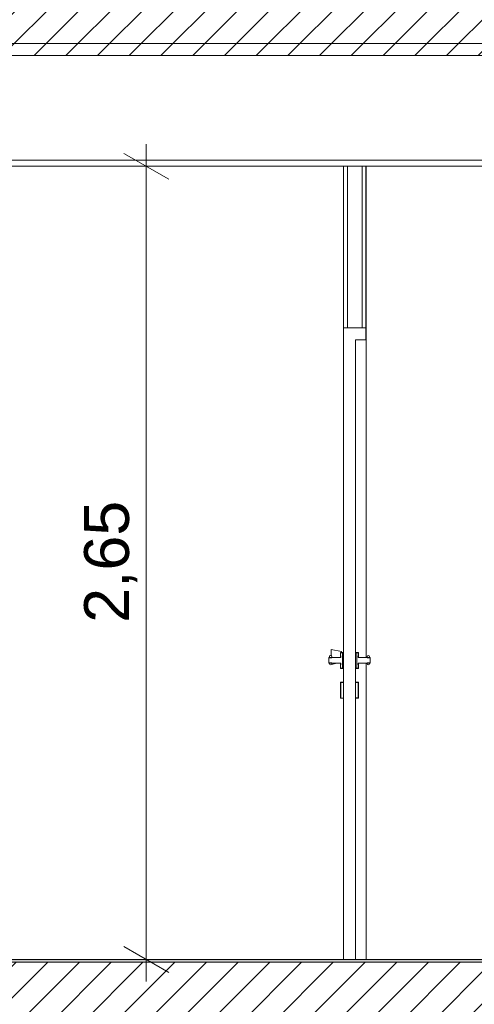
# Model space of a CAD drawing. Header units: millimetres. Extents: x 17009 to 157603, y -19950 to 21829.
# Tile 134 of 208: x 65719 to 67239, y 229 to 3520. Entities that reach past the tile are written whole.
import ezdxf

# ---------------------------------------------------------------- set-up
doc = ezdxf.new("R2010")
doc.units = ezdxf.units.MM
doc.header["$MEASUREMENT"] = 0
for name, color, linetype in [('01-STR_Dalles.ARCHI', 7, 'Continuous'), ('04-SOE_Cloisons .ARCHI', 7, 'Continuous'), ('04-SOE_Faux Plafond.ARCHI', 7, 'Continuous'), ('04-SOE_Revetement de sol.ARCHI', 7, 'Continuous'), ('05-INF _ COTATIONS.ARCHI', 7, 'Continuous'), ('Portes Archicad', 7, 'Continuous')]:
    doc.layers.add(name, color=color, linetype=linetype)
doc.styles.add('STYLE_GENERE_1', font='arial.ttf')
doc.dimstyles.new('STYLE_GENERE__1', dxfattribs={"dimtxt": 150, "dimasz": 114, "dimexe": 0.18, "dimexo": 400, "dimgap": 0, "dimtad": 1, "dimlfac": 0.001, "dimzin": 0, "dimdsep": 46, "dimtxsty": 'STYLE_GENERE_1', "dimblk": 'ARROWHEAD_2', "dimblk1": 'ARROWHEAD_2', "dimblk2": 'ARROWHEAD_2', "dimcen": 0.09, "dimclrd": 8, "dimclre": 8, "dimclrt": 8, "dimazin": 0, "dimtfac": 1, "dimtdec": 4, "dimtmove": 0, "dimatfit": 3, "dimfxl": 0, "dimtolj": 1, "dimtzin": 0, "dimarcsym": 0})
pattern_1 = [(45, (0, 0), (-53.03301, 53.03301), [])]
pattern_2 = [(0, (0, 0), (0, 100000000), [])]

# ---------------------------------------------------------------- blocks, each defined once
blk = doc.blocks.new('Élément de coupe_14_1')
at = {"layer": '01-STR_Dalles.ARCHI', "linetype": 'Continuous', "lineweight": 0, "true_color": 0x000000}
h = blk.add_hatch(dxfattribs=at)
h.set_pattern_fill('Hachure_simple_0001', color=18, style=0, pattern_type=2)
h.set_pattern_definition(pattern_1)
h.paths.add_polyline_path([(30432.5, 3400), (75678.5, 3400), (75678.5, 3440), (77105.1, 3440), (77105.1, 3400), (77255.2, 3400), (77255.2, 3600), (30432.5, 3600)])
at = {"layer": '01-STR_Dalles.ARCHI', "color": 7, "linetype": 'Continuous', "lineweight": 5}
blk.add_line((69577.9, 3400), (62240, 3400), dxfattribs=at)
blk = doc.blocks.new('Élément de coupe_469_1')
at = {"layer": '01-STR_Dalles.ARCHI', "linetype": 'Continuous', "lineweight": 0, "true_color": 0x000000}
h = blk.add_hatch(dxfattribs=at)
h.set_pattern_fill('Hachure_simple_0001', color=18, style=0, pattern_type=2)
h.set_pattern_definition(pattern_1)
h.paths.add_polyline_path([(47240, 10), (69697.9, 10), (69697.9, 370), (47240, 370)])
at = {"layer": '01-STR_Dalles.ARCHI', "color": 7, "linetype": 'Continuous', "lineweight": 5, "flags": 128}
blk.add_lwpolyline([(69697.9, 370), (69597.9, 370), (69577.9, 370), (62240, 370)], dxfattribs=at)
blk = doc.blocks.new('Élément de coupe_489_1')
at = {"layer": '04-SOE_Faux Plafond.ARCHI', "color": 7, "linetype": 'Continuous', "lineweight": 5}
for p, q in [((69577.9, 3440), (62240, 3440)), ((69577.9, 3050), (62240, 3050)), ((66801.6, 3030), (62240, 3030)), ((69577.9, 3030), (66876.6, 3030))]:
    blk.add_line(p, q, dxfattribs=at)
at = {"layer": '04-SOE_Faux Plafond.ARCHI', "color": 7, "linetype": 'Continuous', "lineweight": 5, "flags": 128}
blk.add_lwpolyline([(66876.6, 3030), (66863.6, 3030), (66814.6, 3030), (66801.6, 3030)], dxfattribs=at)
blk = doc.blocks.new('Élément de coupe_565_1')
at = {"layer": '04-SOE_Revetement de sol.ARCHI', "linetype": 'Continuous', "lineweight": 0, "true_color": 0x3f3f3f}
blk.add_hatch(color=250, dxfattribs=at).paths.add_polyline_path([(62240, 370), (69577.9, 370), (69577.9, 378.6), (62240, 378.6)])
at = {"layer": '04-SOE_Revetement de sol.ARCHI', "color": 7, "linetype": 'Continuous', "lineweight": 5}
for p, q in [((66801.6, 378.6), (62240, 378.6)), ((69577.9, 378.6), (66841.6, 378.6))]:
    blk.add_line(p, q, dxfattribs=at)
blk = doc.blocks.new('Élément de coupe_1027_1')
at = {"layer": 'Portes Archicad', "color": 7, "linetype": 'Continuous', "lineweight": 5}
for p, q in [((66760, 1402.5), (66759.9, 1395)), ((66760.1, 1415), (66760, 1411.7)), ((66760, 1411.7), (66760, 1402.5)), ((66760.1, 1415), (66795.1, 1408)), ((66795.1, 1408), (66795, 1405.6)), ((66795, 1405.6), (66795, 1405.4)), ((66795.2, 1405.6), (66795.1, 1408)), ((66795.2, 1405.4), (66795.2, 1405.6)), ((66761.7, 1365.3), (66779.4, 1368.9))]:
    blk.add_line(p, q, dxfattribs=at)
blk = doc.blocks.new('Élément de coupe_1028_1')
at = {"layer": 'Portes Archicad', "linetype": 'Continuous', "lineweight": 0, "true_color": 0x000000}
h = blk.add_hatch(dxfattribs=at)
h.set_pattern_fill('Menuis1_0001', color=18, style=0, pattern_type=2)
h.set_pattern_definition(pattern_2)
h.paths.add_polyline_path([(66801.6, 2490), (66801.6, 2462), (66841.6, 2462), (66841.6, 2450), (66876.6, 2450), (66876.6, 2490)])
h = blk.add_hatch(dxfattribs=at)
h.set_pattern_fill('Menuis1_0001', color=18, style=0, pattern_type=2)
h.set_pattern_definition(pattern_2)
h.paths.add_polyline_path([(66801.6, 378.6), (66841.6, 378.6), (66841.6, 2462), (66801.6, 2462)])
h = blk.add_hatch(dxfattribs=at)
h.set_pattern_fill('Menuis1_0001', color=18, style=0, pattern_type=2)
h.set_pattern_definition(pattern_2)
h.paths.add_polyline_path([(66752.6, 1388.4), (66752.6, 1368.8), (66752.7, 1368.8), (66754.8, 1368.8), (66754.9, 1368.8), (66754.9, 1368.9), (66754.9, 1370), (66754.9, 1370.1), (66755, 1370.1), (66762.6, 1370.1), (66762.7, 1370.1), (66762.7, 1370), (66762.7, 1368.9), (66762.7, 1368.8), (66762.8, 1368.8), (66792.5, 1368.9), (66792.6, 1368.9), (66792.6, 1368.8), (66792.6, 1353), (66792.6, 1352.9), (66792.7, 1352.9), (66797.5, 1352.9), (66797.6, 1352.9), (66797.6, 1404.3), (66797.5, 1404.3), (66792.7, 1404.3), (66792.6, 1404.3), (66792.6, 1404.2), (66792.6, 1388.4), (66792.6, 1388.3), (66792.5, 1388.3), (66762.8, 1388.4), (66762.7, 1388.4), (66762.7, 1388.3), (66762.7, 1387.2), (66762.7, 1387.1), (66762.6, 1387.1), (66755, 1387.1), (66754.9, 1387.1), (66754.9, 1387.2), (66754.9, 1388.3), (66754.9, 1388.4), (66754.8, 1388.4), (66752.7, 1388.4)])
h = blk.add_hatch(dxfattribs=at)
h.set_pattern_fill('Menuis1_0001', color=18, style=0, pattern_type=2)
h.set_pattern_definition(pattern_2)
h.paths.add_polyline_path([(66762.6, 1391.2), (66761.5, 1394.2), (66758.8, 1395.5), (66756.2, 1394.3), (66755.1, 1391.2), (66755.1, 1388.4), (66762.6, 1388.4)])
h = blk.add_hatch(dxfattribs=at)
h.set_pattern_fill('Menuis1_0001', color=18, style=0, pattern_type=2)
h.set_pattern_definition(pattern_2)
h.paths.add_polyline_path([(66792.6, 1393.4), (66792.6, 1393.5), (66792.6, 1404.3), (66792.6, 1404.4), (66792.7, 1404.4), (66801.5, 1404.3), (66801.6, 1404.3), (66801.6, 1404.4), (66801.6, 1405.2), (66801.6, 1405.3), (66801.5, 1405.3), (66791.7, 1405.4), (66791.6, 1405.4), (66791.6, 1405.3), (66791.6, 1393.5), (66791.6, 1393.4), (66791.7, 1393.4), (66792.5, 1393.4)])
h = blk.add_hatch(dxfattribs=at)
h.set_pattern_fill('Menuis1_0001', color=18, style=0, pattern_type=2)
h.set_pattern_definition(pattern_2)
h.paths.add_polyline_path([(66850.6, 1393.3), (66850.7, 1393.3), (66851.5, 1393.3), (66851.6, 1393.3), (66851.6, 1393.4), (66851.6, 1405.2), (66851.6, 1405.3), (66851.5, 1405.3), (66841.7, 1405.3), (66841.6, 1405.3), (66841.6, 1405.2), (66841.6, 1404.4), (66841.6, 1404.3), (66841.7, 1404.3), (66850.5, 1404.3), (66850.6, 1404.3), (66850.6, 1404.2), (66850.6, 1393.4)])
h = blk.add_hatch(dxfattribs=at)
h.set_pattern_fill('Menuis1_0001', color=18, style=0, pattern_type=2)
h.set_pattern_definition(pattern_2)
h.paths.add_polyline_path([(66890.6, 1388.1), (66890.5, 1388.1), (66888.3, 1388.1), (66888.2, 1388.1), (66888.2, 1388), (66888.2, 1387), (66888.2, 1386.9), (66888.1, 1386.9), (66880.5, 1386.9), (66880.4, 1386.9), (66880.4, 1387), (66880.4, 1388), (66880.4, 1388.1), (66880.3, 1388.1), (66850.7, 1388.2), (66850.6, 1388.2), (66850.6, 1388.3), (66850.6, 1404.1), (66850.6, 1404.2), (66850.5, 1404.2), (66845.7, 1404.2), (66845.6, 1404.2), (66845.6, 1353), (66845.7, 1353), (66850.5, 1353), (66850.6, 1353), (66850.6, 1353.1), (66850.6, 1368.9), (66850.6, 1369), (66850.7, 1369), (66880.3, 1369.1), (66880.4, 1369.1), (66880.4, 1369.2), (66880.4, 1370.2), (66880.4, 1370.3), (66880.5, 1370.3), (66888.1, 1370.3), (66888.2, 1370.3), (66888.2, 1370.2), (66888.2, 1369.2), (66888.2, 1369.1), (66888.3, 1369.1), (66890.5, 1369.1), (66890.6, 1369.1)])
h = blk.add_hatch(dxfattribs=at)
h.set_pattern_fill('Menuis1_0001', color=18, style=0, pattern_type=2)
h.set_pattern_definition(pattern_2)
h.paths.add_polyline_path([(66880.6, 1390.7), (66880.6, 1388.1), (66888.1, 1388.1), (66888.1, 1390.7), (66887, 1393.8), (66884.3, 1395.1), (66881.7, 1393.8)])
h = blk.add_hatch(dxfattribs=at)
h.set_pattern_fill('Menuis1_0001', color=18, style=0, pattern_type=2)
h.set_pattern_definition(pattern_2)
h.paths.add_polyline_path([(66762.6, 1367.4), (66762.6, 1368.8), (66755.1, 1368.8), (66755.1, 1367.4), (66756.2, 1364.7), (66758.8, 1363.5), (66761.5, 1364.7)])
h = blk.add_hatch(dxfattribs=at)
h.set_pattern_fill('Menuis1_0001', color=18, style=0, pattern_type=2)
h.set_pattern_definition(pattern_2)
h.paths.add_polyline_path([(66792.6, 1363.8), (66792.5, 1363.8), (66791.7, 1363.8), (66791.6, 1363.8), (66791.6, 1363.7), (66791.6, 1351.9), (66791.6, 1351.8), (66791.7, 1351.8), (66801.5, 1351.9), (66801.6, 1351.9), (66801.6, 1352), (66801.6, 1352.8), (66801.6, 1352.9), (66801.5, 1352.9), (66792.7, 1352.8), (66792.6, 1352.8), (66792.6, 1352.9), (66792.6, 1363.7)])
h = blk.add_hatch(dxfattribs=at)
h.set_pattern_fill('Menuis1_0001', color=18, style=0, pattern_type=2)
h.set_pattern_definition(pattern_2)
h.paths.add_polyline_path([(66850.6, 1363.9), (66850.6, 1363.8), (66850.6, 1353), (66850.6, 1352.9), (66850.5, 1352.9), (66841.7, 1352.9), (66841.6, 1352.9), (66841.6, 1352.8), (66841.6, 1352), (66841.6, 1351.9), (66841.7, 1351.9), (66851.5, 1351.9), (66851.6, 1351.9), (66851.6, 1352), (66851.6, 1363.8), (66851.6, 1363.9), (66851.5, 1363.9), (66850.7, 1363.9)])
h = blk.add_hatch(dxfattribs=at)
h.set_pattern_fill('Menuis1_0001', color=18, style=0, pattern_type=2)
h.set_pattern_definition(pattern_2)
h.paths.add_polyline_path([(66880.6, 1367.7), (66881.7, 1364.9), (66884.3, 1363.8), (66887, 1364.9), (66888.1, 1367.7), (66888.1, 1369.1), (66880.6, 1369.1)])
h = blk.add_hatch(dxfattribs=at)
h.set_pattern_fill('Menuis1_0001', color=18, style=0, pattern_type=2)
h.set_pattern_definition(pattern_2)
h.paths.add_polyline_path([(66792.6, 1304.3), (66792.6, 1304.4), (66792.7, 1304.4), (66801.5, 1304.3), (66801.6, 1304.3), (66801.6, 1304.4), (66801.6, 1305.2), (66801.6, 1305.3), (66801.5, 1305.3), (66791.7, 1305.4), (66791.6, 1305.4), (66791.6, 1305.3), (66791.6, 1295.6), (66792.6, 1295.6)])
h = blk.add_hatch(dxfattribs=at)
h.set_pattern_fill('Menuis1_0001', color=18, style=0, pattern_type=2)
h.set_pattern_definition(pattern_2)
h.paths.add_polyline_path([(66851.6, 1305.2), (66851.6, 1305.3), (66851.5, 1305.3), (66841.7, 1305.3), (66841.6, 1305.3), (66841.6, 1305.2), (66841.6, 1304.4), (66841.6, 1304.3), (66841.7, 1304.3), (66850.5, 1304.3), (66850.6, 1304.3), (66850.6, 1304.2), (66850.6, 1295.5), (66851.6, 1295.5)])
h = blk.add_hatch(dxfattribs=at)
h.set_pattern_fill('Menuis1_0001', color=18, style=0, pattern_type=2)
h.set_pattern_definition(pattern_2)
h.paths.add_polyline_path([(66791.6, 1261.5), (66791.6, 1251.9), (66791.6, 1251.8), (66791.7, 1251.8), (66801.5, 1251.9), (66801.6, 1251.9), (66801.6, 1252), (66801.6, 1252.8), (66801.6, 1252.9), (66801.5, 1252.9), (66792.7, 1252.8), (66792.6, 1252.8), (66792.6, 1252.9), (66792.6, 1261.5)])
h = blk.add_hatch(dxfattribs=at)
h.set_pattern_fill('Menuis1_0001', color=18, style=0, pattern_type=2)
h.set_pattern_definition(pattern_2)
h.paths.add_polyline_path([(66850.6, 1261.6), (66850.6, 1253), (66850.6, 1252.9), (66850.5, 1252.9), (66841.7, 1252.9), (66841.6, 1252.9), (66841.6, 1252.8), (66841.6, 1252), (66841.6, 1251.9), (66841.7, 1251.9), (66851.5, 1251.9), (66851.6, 1251.9), (66851.6, 1252), (66851.6, 1261.6)])
at = {"layer": 'Portes Archicad', "color": 7, "linetype": 'Continuous', "lineweight": 5}
for p, q in [((66801.6, 2490), (66801.6, 2462)), ((66814.6, 2490), (66801.6, 2490)), ((66876.6, 2490), (66863.6, 2490)), ((66876.6, 2490), (66877.1, 2490)), ((66876.6, 2490), (66876.6, 2450)), ((66877.1, 2490), (66877.1, 2450)), ((66801.6, 2462), (66801.6, 1405.3)), ((66841.6, 2450), (66841.6, 1405.3)), ((66876.6, 2450), (66841.6, 2450)), ((66841.8, 2450), (66841.8, 1405.3)), ((66876.8, 2450), (66876.6, 2450)), ((66876.8, 1388.1), (66876.8, 2450)), ((66877.1, 2450), (66877.1, 1388.1)), ((66801.5, 1474.4), (66801.6, 1457.2)), ((66841.7, 1474.1), (66841.9, 1437.5)), ((66841.9, 1437.5), (66841.9, 1433.5)), ((66752.6, 1388.4), (66752.6, 1368.8)), ((66754.9, 1388.4), (66754.9, 1387.1)), ((66755.1, 1387.1), (66755.1, 1388.4)), ((66755.1, 1388.4), (66762.6, 1388.4)), ((66758.8, 1395.5), (66756.2, 1394.3)), ((66758.8, 1395.5), (66761.5, 1394.2)), ((66762.6, 1391.2), (66762.6, 1388.3)), ((66762.6, 1387.1), (66762.6, 1388.4)), ((66762.6, 1388.3), (66762.6, 1387.1)), ((66791.6, 1393.4), (66791.6, 1391.6)), ((66791.6, 1391.6), (66791.6, 1388.3)), ((66792.6, 1404.4), (66792.6, 1404.3)), ((66797.6, 1404.3), (66797.7, 1400)), ((66797.6, 1404.3), (66797.6, 1352.9)), ((66797.7, 1396.7), (66797.7, 1388.6)), ((66797.7, 1383.3), (66797.7, 1373.9)), ((66801.5, 1366.2), (66801.6, 1383.4)), ((66801.6, 1404.3), (66801.6, 1352.9)), ((66841.6, 1404.3), (66841.6, 1401.1)), ((66841.6, 1404.3), (66841.6, 1352.9)), ((66841.6, 1401.1), (66841.7, 1391.6)), ((66841.7, 1391.6), (66841.7, 1378.6)), ((66841.7, 1366.5), (66841.8, 1390.3)), ((66841.9, 1405.3), (66841.9, 1407.1)), ((66845.6, 1404.2), (66845.6, 1353)), ((66850.6, 1404.3), (66850.6, 1404.2)), ((66850.6, 1393.3), (66850.6, 1391.6)), ((66850.6, 1391.6), (66850.6, 1388.2)), ((66851.6, 1405.3), (66851.6, 1402)), ((66851.6, 1402), (66851.7, 1392.1)), ((66851.6, 1393.3), (66851.6, 1391.6)), ((66851.6, 1391.6), (66851.6, 1388.2)), ((66851.7, 1392.1), (66851.7, 1388.2)), ((66880.4, 1388.1), (66880.4, 1386.9)), ((66880.6, 1386.9), (66880.6, 1388.1)), ((66880.6, 1388.1), (66888.1, 1388.1)), ((66884.3, 1395.1), (66881.7, 1393.8)), ((66884.3, 1395.1), (66887, 1393.8)), ((66888.1, 1390.7), (66888.1, 1388.3)), ((66888.1, 1388.3), (66888.1, 1386.9)), ((66888.1, 1386.9), (66888.1, 1388.1)), ((66890.6, 1388.1), (66890.6, 1386.7)), ((66890.6, 1388.1), (66890.6, 1369.1)), ((66890.6, 1386.7), (66890.6, 1381.7)), ((66754.9, 1370.1), (66754.9, 1368.8)), ((66755.1, 1368.8), (66755.1, 1370.1)), ((66762.6, 1368.8), (66755.1, 1368.8)), ((66756.2, 1364.7), (66758.8, 1363.5)), ((66761.5, 1364.7), (66758.8, 1363.5)), ((66762.6, 1370.1), (66762.6, 1369)), ((66762.6, 1368.8), (66762.6, 1370.1)), ((66762.6, 1369), (66762.6, 1367.4)), ((66791.6, 1368.9), (66791.6, 1365.6)), ((66791.6, 1365.6), (66791.6, 1363.8)), ((66792.6, 1352.9), (66792.6, 1352.8)), ((66797.7, 1357.2), (66797.6, 1352.9)), ((66797.7, 1368.6), (66797.7, 1360.3)), ((66801.6, 1351.9), (66801.6, 1305.3)), ((66841.7, 1365.6), (66841.6, 1356.1)), ((66841.6, 1356.1), (66841.6, 1352.9)), ((66841.6, 1351.9), (66841.6, 1305.3)), ((66841.7, 1378.6), (66841.7, 1365.6)), ((66841.8, 1351.9), (66841.8, 1305.3)), ((66850.6, 1369), (66850.6, 1365.6)), ((66850.6, 1365.6), (66850.6, 1363.9)), ((66850.6, 1353), (66850.6, 1352.9)), ((66851.6, 1369), (66851.6, 1365.6)), ((66851.6, 1365.6), (66851.6, 1363.9)), ((66851.7, 1365.1), (66851.6, 1355.2)), ((66851.6, 1355.2), (66851.6, 1351.9)), ((66851.7, 1369), (66851.7, 1365.1)), ((66876.8, 378.6), (66876.8, 1369.1)), ((66877.1, 1369.1), (66877.1, 378.6)), ((66880.4, 1370.3), (66880.4, 1369.1)), ((66880.6, 1369.1), (66880.6, 1370.3)), ((66888.1, 1369.1), (66880.6, 1369.1)), ((66881.7, 1364.9), (66884.3, 1363.8)), ((66887, 1364.9), (66884.3, 1363.8)), ((66888.1, 1370.3), (66888.1, 1369)), ((66888.1, 1369.1), (66888.1, 1370.3)), ((66888.1, 1369), (66888.1, 1367.7)), ((66890.6, 1381.7), (66890.6, 1375.5)), ((66890.6, 1375.5), (66890.6, 1370.5)), ((66890.6, 1370.5), (66890.6, 1369.1)), ((66791.6, 1295.6), (66791.6, 1293.7)), ((66792.6, 1295.6), (66791.6, 1295.6)), ((66791.6, 1293.7), (66791.6, 1290.2)), ((66791.6, 1290.2), (66791.6, 1288.3)), ((66791.6, 1288.3), (66791.6, 1283)), ((66792.6, 1304.4), (66792.6, 1301.1)), ((66792.6, 1301.1), (66792.7, 1291.6)), ((66792.6, 1293.7), (66792.6, 1295.6)), ((66792.6, 1290.2), (66792.6, 1293.7)), ((66792.6, 1290.2), (66792.6, 1288.3)), ((66792.6, 1283), (66792.6, 1288.3)), ((66792.7, 1291.6), (66792.7, 1278.6)), ((66801.6, 1304.3), (66801.6, 1252.9)), ((66841.6, 1304.3), (66841.6, 1301.1)), ((66841.6, 1304.3), (66841.6, 1252.9)), ((66841.6, 1301.1), (66841.7, 1291.6)), ((66841.7, 1291.6), (66841.7, 1278.6)), ((66850.6, 1295.5), (66850.6, 1293.7)), ((66851.6, 1295.5), (66850.6, 1295.5)), ((66850.6, 1293.7), (66850.6, 1290.2)), ((66850.6, 1290.2), (66850.6, 1288.3)), ((66850.6, 1288.3), (66850.6, 1283)), ((66851.6, 1305.3), (66851.6, 1302)), ((66851.6, 1302), (66851.7, 1292.1)), ((66851.6, 1293.7), (66851.6, 1295.5)), ((66851.6, 1290.2), (66851.6, 1293.7)), ((66851.6, 1290.2), (66851.6, 1288.3)), ((66851.6, 1283), (66851.6, 1288.3)), ((66851.7, 1292.1), (66851.7, 1278.6)), ((66791.6, 1283), (66791.6, 1281.5)), ((66791.6, 1281.5), (66791.6, 1278.6)), ((66791.6, 1278.6), (66791.6, 1275.7)), ((66791.6, 1275.7), (66791.6, 1269.9)), ((66791.6, 1269.9), (66791.6, 1266.1)), ((66791.6, 1266.1), (66791.6, 1262.6)), ((66791.6, 1262.6), (66791.6, 1261.5)), ((66792.6, 1261.5), (66791.6, 1261.5)), ((66792.6, 1281.5), (66792.6, 1283)), ((66792.6, 1281.5), (66792.6, 1278.6)), ((66792.6, 1278.6), (66792.6, 1275.7)), ((66792.6, 1275.7), (66792.6, 1269.9)), ((66792.6, 1269.9), (66792.6, 1266.1)), ((66792.6, 1262.6), (66792.6, 1266.1)), ((66792.7, 1265.6), (66792.6, 1256.1)), ((66792.6, 1261.5), (66792.6, 1262.6)), ((66792.6, 1256.1), (66792.6, 1252.8)), ((66792.7, 1278.6), (66792.7, 1265.6)), ((66801.6, 1251.9), (66801.6, 378.6)), ((66841.7, 1265.6), (66841.6, 1256.1)), ((66841.6, 1256.1), (66841.6, 1252.9)), ((66841.6, 1251.9), (66841.6, 378.6)), ((66841.7, 1278.6), (66841.7, 1265.6)), ((66841.8, 1251.9), (66841.8, 378.6)), ((66850.6, 1283), (66850.6, 1281.5)), ((66850.6, 1281.5), (66850.6, 1278.6)), ((66850.6, 1278.6), (66850.6, 1275.7)), ((66850.6, 1275.7), (66850.6, 1269.9)), ((66850.6, 1269.9), (66850.6, 1266.1)), ((66850.6, 1266.1), (66850.6, 1262.6)), ((66850.6, 1262.6), (66850.6, 1261.6)), ((66851.6, 1261.6), (66850.6, 1261.6)), ((66851.6, 1281.5), (66851.6, 1283)), ((66851.6, 1281.5), (66851.6, 1278.6)), ((66851.6, 1278.6), (66851.6, 1275.7)), ((66851.6, 1275.7), (66851.6, 1269.9)), ((66851.6, 1269.9), (66851.6, 1266.1)), ((66851.6, 1262.6), (66851.6, 1266.1)), ((66851.7, 1265.1), (66851.6, 1255.2)), ((66851.6, 1261.6), (66851.6, 1262.6)), ((66851.6, 1255.2), (66851.6, 1251.9)), ((66851.7, 1278.6), (66851.7, 1265.1)), ((66841.6, 378.6), (66801.6, 378.6))]:
    blk.add_line(p, q, dxfattribs=at)
at = {"layer": 'Portes Archicad', "color": 7, "linetype": 'Continuous', "lineweight": 5, "flags": 128}
for points in [[(66754.9, 1388.4), (66754.8, 1388.4), (66752.7, 1388.4), (66752.6, 1388.4)], [(66754.9, 1388.4), (66754.9, 1388.3), (66754.9, 1387.2), (66754.9, 1387.1)], [(66762.7, 1387.1), (66762.6, 1387.1), (66755, 1387.1), (66754.9, 1387.1)], [(66756.2, 1394.3), (66755.1, 1391.2), (66755.1, 1388.4)], [(66761.5, 1394.2), (66762.6, 1391.2), (66762.6, 1388.4)], [(66762.7, 1388.4), (66762.7, 1388.3), (66762.7, 1387.2), (66762.7, 1387.1)], [(66792.6, 1388.3), (66792.5, 1388.3), (66762.8, 1388.4), (66762.7, 1388.4)], [(66791.6, 1405.4), (66791.6, 1405.3), (66791.6, 1393.5), (66791.6, 1393.4)], [(66801.6, 1405.3), (66801.5, 1405.3), (66791.7, 1405.4), (66791.6, 1405.4)], [(66792.6, 1393.4), (66792.5, 1393.4), (66791.7, 1393.4), (66791.6, 1393.4)], [(66801.6, 1404.3), (66801.5, 1404.3), (66792.7, 1404.4), (66792.6, 1404.4)], [(66797.6, 1404.3), (66797.5, 1404.3), (66792.7, 1404.3), (66792.6, 1404.3)], [(66792.6, 1393.4), (66792.6, 1388.4), (66792.6, 1388.3)], [(66851.6, 1405.3), (66851.5, 1405.3), (66841.7, 1405.3), (66841.6, 1405.3)], [(66850.6, 1404.3), (66850.5, 1404.3), (66841.7, 1404.3), (66841.6, 1404.3)], [(66850.6, 1404.2), (66850.5, 1404.2), (66845.7, 1404.2), (66845.6, 1404.2)], [(66850.6, 1393.3), (66850.6, 1388.3), (66850.6, 1388.2)], [(66851.6, 1393.3), (66851.5, 1393.3), (66850.7, 1393.3), (66850.6, 1393.3)], [(66880.4, 1388.1), (66880.3, 1388.1), (66850.7, 1388.2), (66850.6, 1388.2)], [(66851.6, 1405.3), (66851.6, 1405.2), (66851.6, 1393.4), (66851.6, 1393.3)], [(66880.4, 1388.1), (66880.4, 1388), (66880.4, 1387), (66880.4, 1386.9)], [(66888.2, 1386.9), (66888.1, 1386.9), (66880.5, 1386.9), (66880.4, 1386.9)], [(66881.7, 1393.8), (66880.6, 1390.7), (66880.6, 1388.1)], [(66887, 1393.8), (66888.1, 1390.7), (66888.1, 1388.1)], [(66888.2, 1388.1), (66888.2, 1388), (66888.2, 1387), (66888.2, 1386.9)], [(66890.6, 1388.1), (66890.5, 1388.1), (66888.3, 1388.1), (66888.2, 1388.1)], [(66754.9, 1368.8), (66754.8, 1368.8), (66752.7, 1368.8), (66752.6, 1368.8)], [(66754.9, 1370.1), (66754.9, 1370), (66754.9, 1368.9), (66754.9, 1368.8)], [(66762.7, 1370.1), (66762.6, 1370.1), (66755, 1370.1), (66754.9, 1370.1)], [(66755.1, 1368.8), (66755.1, 1367.4), (66756.2, 1364.7)], [(66762.6, 1368.8), (66762.6, 1367.4), (66761.5, 1364.7)], [(66762.7, 1370.1), (66762.7, 1370), (66762.7, 1368.9), (66762.7, 1368.8)], [(66792.6, 1368.9), (66792.5, 1368.9), (66762.8, 1368.8), (66762.7, 1368.8)], [(66791.6, 1363.8), (66791.6, 1363.7), (66791.6, 1351.9), (66791.6, 1351.8)], [(66792.6, 1363.8), (66792.5, 1363.8), (66791.7, 1363.8), (66791.6, 1363.8)], [(66801.6, 1351.9), (66801.5, 1351.9), (66791.7, 1351.8), (66791.6, 1351.8)], [(66792.6, 1368.9), (66792.6, 1368.8), (66792.6, 1363.8)], [(66797.6, 1352.9), (66797.5, 1352.9), (66792.7, 1352.9), (66792.6, 1352.9)], [(66801.6, 1352.9), (66801.5, 1352.9), (66792.7, 1352.8), (66792.6, 1352.8)], [(66850.6, 1352.9), (66850.5, 1352.9), (66841.7, 1352.9), (66841.6, 1352.9)], [(66851.6, 1351.9), (66851.5, 1351.9), (66841.7, 1351.9), (66841.6, 1351.9)], [(66850.6, 1353), (66850.5, 1353), (66845.7, 1353), (66845.6, 1353)], [(66880.4, 1369.1), (66880.3, 1369.1), (66850.7, 1369), (66850.6, 1369)], [(66850.6, 1369), (66850.6, 1368.9), (66850.6, 1363.9)], [(66851.6, 1363.9), (66851.5, 1363.9), (66850.7, 1363.9), (66850.6, 1363.9)], [(66851.6, 1363.9), (66851.6, 1363.8), (66851.6, 1352), (66851.6, 1351.9)], [(66880.4, 1370.3), (66880.4, 1370.2), (66880.4, 1369.2), (66880.4, 1369.1)], [(66888.2, 1370.3), (66888.1, 1370.3), (66880.5, 1370.3), (66880.4, 1370.3)], [(66880.6, 1369.1), (66880.6, 1367.7), (66881.7, 1364.9)], [(66888.1, 1369.1), (66888.1, 1367.7), (66887, 1364.9)], [(66888.2, 1370.3), (66888.2, 1370.2), (66888.2, 1369.2), (66888.2, 1369.1)], [(66890.6, 1369.1), (66890.5, 1369.1), (66888.3, 1369.1), (66888.2, 1369.1)], [(66791.6, 1305.4), (66791.6, 1305.3), (66791.6, 1295.6)], [(66801.6, 1305.3), (66801.5, 1305.3), (66791.7, 1305.4), (66791.6, 1305.4)], [(66792.6, 1304.4), (66792.6, 1304.3), (66792.6, 1295.6)], [(66801.6, 1304.3), (66801.5, 1304.3), (66792.7, 1304.4), (66792.6, 1304.4)], [(66851.6, 1305.3), (66851.5, 1305.3), (66841.7, 1305.3), (66841.6, 1305.3)], [(66850.6, 1304.3), (66850.5, 1304.3), (66841.7, 1304.3), (66841.6, 1304.3)], [(66850.6, 1304.3), (66850.6, 1304.2), (66850.6, 1295.5)], [(66851.6, 1305.3), (66851.6, 1305.2), (66851.6, 1295.5)], [(66791.6, 1261.5), (66791.6, 1251.9), (66791.6, 1251.8)], [(66801.6, 1251.9), (66801.5, 1251.9), (66791.7, 1251.8), (66791.6, 1251.8)], [(66792.6, 1261.5), (66792.6, 1252.9), (66792.6, 1252.8)], [(66801.6, 1252.9), (66801.5, 1252.9), (66792.7, 1252.8), (66792.6, 1252.8)], [(66850.6, 1252.9), (66850.5, 1252.9), (66841.7, 1252.9), (66841.6, 1252.9)], [(66851.6, 1251.9), (66851.5, 1251.9), (66841.7, 1251.9), (66841.6, 1251.9)], [(66850.6, 1261.6), (66850.6, 1253), (66850.6, 1252.9)], [(66851.6, 1261.6), (66851.6, 1252), (66851.6, 1251.9)]]:
    blk.add_lwpolyline(points, dxfattribs=at)
blk = doc.blocks.new('Élément de coupe_1029_1')
at = {"layer": '04-SOE_Cloisons .ARCHI', "color": 7, "linetype": 'Continuous', "lineweight": 5}
for p, q in [((66801.6, 3030), (66801.6, 2490)), ((66814.6, 3030), (66814.6, 2490)), ((66863.6, 3030), (66863.6, 2490)), ((66876.6, 3030), (66876.6, 2490)), ((66877.1, 2490), (66877.1, 3030)), ((66863.6, 2490), (66814.6, 2490))]:
    blk.add_line(p, q, dxfattribs=at)
blk = doc.blocks.new('*D1253')
at = {"layer": '05-INF _ COTATIONS.ARCHI', "color": 8, "linetype": 'Continuous', "lineweight": 5}
for p, q in [((66142.1, 3030), (66142.1, 3103.4)), ((66217.1, 2986.7), (66067.1, 3073.3)), ((66254.6, 3030), (65742.1, 3030)), ((66142.1, 378.6), (66142.1, 3030)), ((66067.1, 421.9), (66217.1, 335.3)), ((66254.6, 378.6), (65742.1, 378.6)), ((66142.1, 305.2), (66142.1, 378.6))]:
    blk.add_line(p, q, dxfattribs=at)
at = {"layer": '05-INF _ COTATIONS.ARCHI', "color": 8, "lineweight": 5, "insert": (66112.1, 1504.1), "char_height": 150, "attachment_point": 7, "rotation": 90, "style": 'STYLE_GENERE_1'}
blk.add_mtext('\\A1;{\\pql;\\fArial|b0|i0|c0|p0;\\W1.000000;2,65}', dxfattribs=at)
blk = doc.blocks.new('ARROWHEAD_2')
at = {"color": 0, "linetype": 'Continuous', "lineweight": 0}
for p, q in [((-0.378, -0.655), (0.378, 0.655)), ((0, 0), (-1, 0))]:
    blk.add_line(p, q, dxfattribs=at)

msp = doc.modelspace()

# ---------------------------------------------------------------- block references
at = {"layer": '01-STR_Dalles.ARCHI', "lineweight": 0}
for name in ['Élément de coupe_14_1', 'Élément de coupe_469_1']:
    msp.add_blockref(name, (0, 0), dxfattribs=at)
at = {"layer": '04-SOE_Cloisons .ARCHI', "lineweight": 0}
msp.add_blockref('Élément de coupe_1029_1', (0, 0), dxfattribs=at)
at = {"layer": '04-SOE_Faux Plafond.ARCHI', "lineweight": 0}
msp.add_blockref('Élément de coupe_489_1', (0, 0), dxfattribs=at)
at = {"layer": '04-SOE_Revetement de sol.ARCHI', "lineweight": 0}
msp.add_blockref('Élément de coupe_565_1', (0, 0), dxfattribs=at)
at = {"layer": 'Portes Archicad', "lineweight": 0}
for name in ['Élément de coupe_1028_1', 'Élément de coupe_1027_1']:
    msp.add_blockref(name, (0, 0), dxfattribs=at)

# ---------------------------------------------------------------- dimensions: what is measured, and where the dimension line sits
at = {"layer": '05-INF _ COTATIONS.ARCHI', "color": 8, "linetype": 'Continuous', "lineweight": 5}
dim = msp.add_linear_dim(base=(66142.106, 3030), p1=(58558.957, 378.6), p2=(62322.559, 3030), angle=90, dimstyle='STYLE_GENERE__1', dxfattribs=at)
dim.commit()
dim.dimension.update_dxf_attribs({"geometry": '*D1253', "text_midpoint": (66037.106, 1698.297), "dimtype": 160, "text_rotation": 90})

doc.saveas('drawing.dxf')
